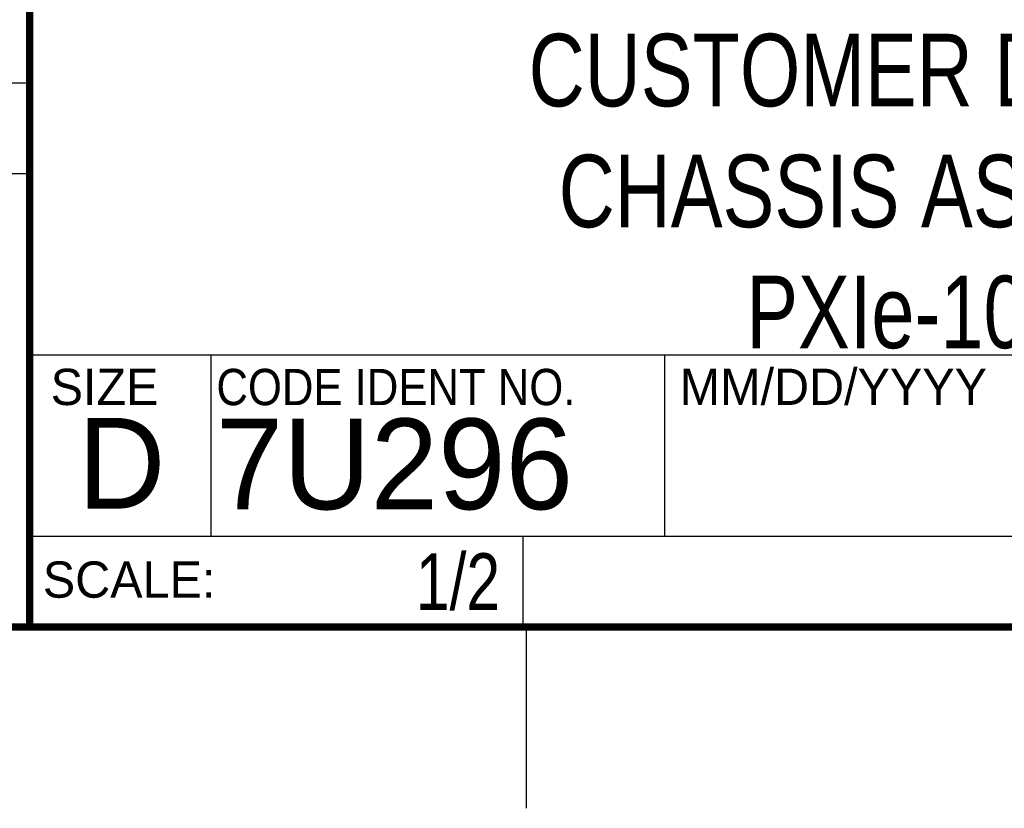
# Model space of a CAD drawing. Header units: inches. Extents: x 0 to 34, y 0 to 22.
# Tile 52 of 82: x 28.4 to 31.1, y 0 to 2.2. Entities that reach past the tile are written whole.
import ezdxf
from ezdxf.enums import TextEntityAlignment as Align

# ---------------------------------------------------------------- set-up
doc = ezdxf.new("R2010")
doc.units = ezdxf.units.IN
doc.header["$LTSCALE"] = 1.87
doc.header["$MEASUREMENT"] = 0
doc.layers.get('0').update_dxf_attribs({"linetype": 'CONTINUOUS'})
doc.styles.get("Standard").update_dxf_attribs({"font": 'txt', "width": 0.8})

msp = doc.modelspace()

# ---------------------------------------------------------------- linework, layer by layer
at = {"color": 2, "linetype": 'CONTINUOUS'}
for p, q in [((28.3793, 3.00033), (28.3793, 1.25033)), ((25.58002, 2), (28.38002, 2)), ((25.58002, 1.75), (28.38002, 1.75)), ((28.3793, 1.25033), (33.5093, 1.25033)), ((28.88002, 0.75), (28.88002, 1.25)), ((30.13002, 1.24989), (33.49002, 1.24989)), ((30.13002, 1.24989), (30.13002, 0.74989)), ((28.37954, 0.75004), (29.73954, 0.75004)), ((28.37954, 0.75004), (28.37954, 0.50004)), ((28.38002, 0.75), (33.50002, 0.75)), ((29.73954, 0.75004), (29.73954, 0.50004)), ((30.13002, 0.74989), (33.49002, 0.74989)), ((28.37954, 0.50004), (29.73954, 0.50004)), ((29.75002, 0), (29.75002, 0.5))]:
    msp.add_line(p, q, dxfattribs=at)
at = {"color": 7, "linetype": 'CONTINUOUS', "const_width": 0.02}
for points in [[(28.38002, 3), (28.38002, 0.5)], [(0.50002, 0.5), (33.50002, 0.5)]]:
    msp.add_lwpolyline(points, dxfattribs=at)

# ---------------------------------------------------------------- texts
at = {"color": 2, "linetype": 'CONTINUOUS'}
for s, p in [('SIZE', (28.43795, 1.11181)), ('MM/DD/YYYY', (30.17212, 1.11211)), ('SCALE:', (28.41638, 0.58064))]:
    msp.add_text(s, height=0.1, dxfattribs=at).set_placement(p)
at = {"color": 2, "linetype": 'CONTINUOUS', "width": 0.9}
msp.add_text('CODE IDENT NO.', height=0.1, dxfattribs=at).set_placement((28.89492, 1.11148))
at = {"color": 7, "linetype": 'CONTINUOUS'}
for s, p in [('D  ', (28.51282, 0.82639)), ('7U296', (28.89285, 0.82447))]:
    msp.add_text(s, height=0.25, dxfattribs=at).set_placement(p)
at = {"color": 7, "linetype": 'CONTINUOUS', "width": 0.8}
msp.add_text('1/2', height=0.15625, dxfattribs=at).set_placement((29.67704, 0.54691), align=Align.RIGHT)
at = {"color": 7, "linetype": 'CONTINUOUS', "insert": (30.9443, 2.13533), "char_height": 0.2, "width": 2.72, "attachment_point": 2}
msp.add_mtext('CUSTOMER DRAWING,\\PCHASSIS ASSEMBLY,\\PPXIe-1062Q', dxfattribs=at)

doc.saveas('drawing.dxf')
